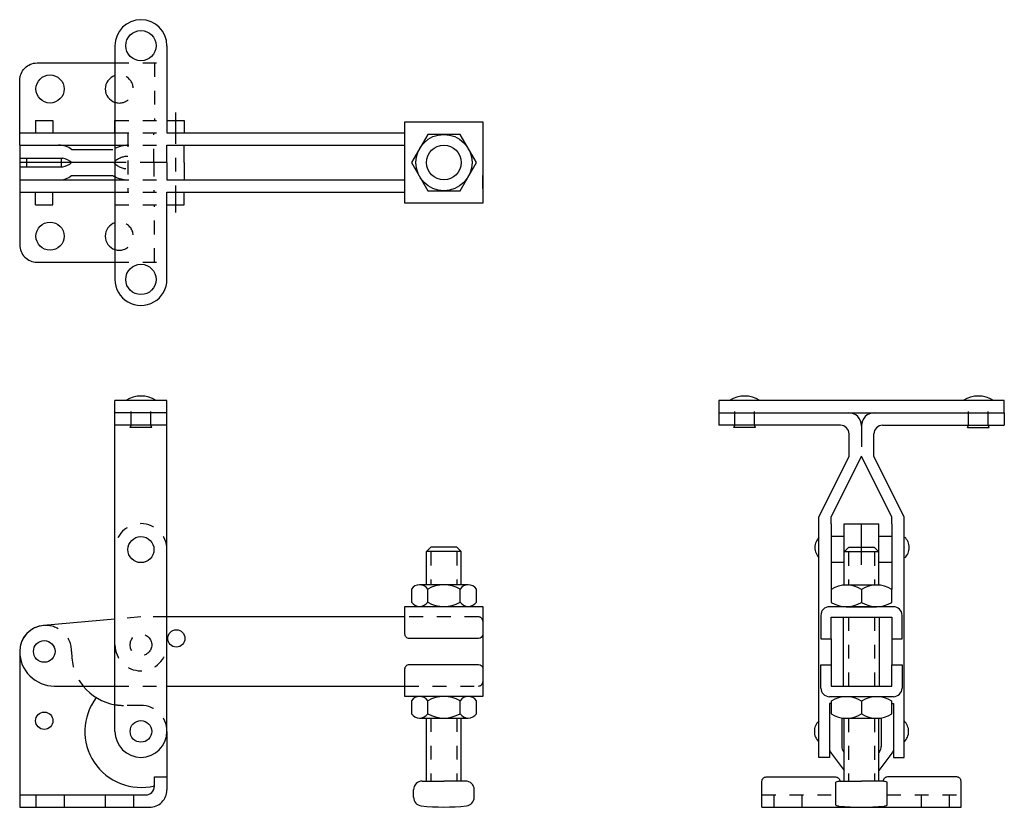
# Model space of a CAD drawing. Extents: x -0.57 to 6.54, y 0.46 to 6.14.
import ezdxf

# ---------------------------------------------------------------- set-up
doc = ezdxf.new("R2010")
doc.units = 0
doc.header["$LTSCALE"] = 0.18
doc.header["$MEASUREMENT"] = 0
doc.linetypes.add('CENTER', pattern=[2, 1.25, -0.25, 0.25, -0.25])
doc.linetypes.add('HIDDEN', pattern=[0.375, 0.25, -0.125])
doc.layers.get('0').update_dxf_attribs({"linetype": 'CONTINUOUS'})
doc.layers.add('CENTER', color=7, linetype='CENTER')
doc.layers.add('DIM', color=7, linetype='CONTINUOUS')

msp = doc.modelspace()

# ---------------------------------------------------------------- linework, layer by layer
for p, q in [((-0.4506, 5.4157), (-0.3256, 5.4157)), ((-0.3256, 5.4157), (-0.3256, 5.326)), ((0.4974, 5.4157), (0.6224, 5.4157)), ((0.6224, 5.4157), (0.6224, 5.326)), ((2.7786, 5.2988), (2.7786, 5.205)), ((0.6224, 5.1113), (0.6224, 5.2363)), ((0.6224, 5.1113), (0.6224, 4.9863)), ((2.7786, 4.9238), (2.7786, 5.0175)), ((-0.3256, 4.8069), (-0.3256, 4.8966)), ((0.6224, 4.8069), (0.6224, 4.8966)), ((-0.4506, 4.8069), (-0.3256, 4.8069)), ((0.4974, 4.8069), (0.6224, 4.8069)), ((5.5125, 2.2075), (5.5125, 2.5043)), ((2.3724, 2.3029), (2.4036, 2.3342)), ((2.6224, 2.3029), (2.3724, 2.3029)), ((2.3724, 2.0634), (2.3724, 2.3029)), ((2.5911, 2.3342), (2.4036, 2.3342)), ((2.5911, 2.3342), (2.6224, 2.3029)), ((2.6224, 2.0634), (2.6224, 2.3029)), ((5.3875, 2.3012), (5.4188, 2.3325)), ((5.6375, 2.3012), (5.3875, 2.3012)), ((5.6063, 2.3325), (5.4188, 2.3325)), ((5.6063, 2.3325), (5.6375, 2.3012)), ((5.825, 2.3325), (5.825, 2.3325)), ((5.3875, 2.0611), (5.3875, 2.1762)), ((5.6375, 2.0611), (5.6375, 2.1762)), ((2.6732, 2.0634), (2.3216, 2.0634)), ((2.263, 2.0322), (2.263, 1.9384)), ((2.3802, 1.9384), (2.3802, 2.0322)), ((2.6146, 1.9384), (2.6146, 2.0322)), ((2.7318, 1.9384), (2.7318, 2.0322)), ((5.2938, 2.0304), (5.2938, 1.9367)), ((5.6219, 2.0617), (5.4031, 2.0617)), ((5.5125, 2.0304), (5.5125, 1.9367)), ((5.7313, 1.9367), (5.7313, 2.0304)), ((2.3216, 1.9072), (2.3802, 1.9072)), ((2.3802, 1.9072), (2.4974, 1.9072)), ((2.4974, 1.9072), (2.6732, 1.9072)), ((5.7435, 1.9054), (5.2816, 1.9054)), ((5.4031, 1.9054), (5.5125, 1.9054)), ((5.5125, 1.9054), (5.6219, 1.9054)), ((5.2191, 1.8429), (5.2191, 1.6745)), ((5.2938, 1.8307), (5.7313, 1.8307)), ((5.2938, 1.6745), (5.2938, 1.8307)), ((5.3835, 1.3307), (5.3835, 1.8307)), ((5.6416, 1.3307), (5.6416, 1.8307)), ((5.7313, 1.8307), (5.7313, 1.6745)), ((5.806, 1.6745), (5.806, 1.8429)), ((5.2191, 1.6745), (5.2938, 1.6745)), ((5.2938, 1.6745), (5.2938, 1.487)), ((5.7313, 1.6745), (5.806, 1.6745)), ((5.7313, 1.6745), (5.7313, 1.487)), ((-0.1906, 1.5825), (-0.1906, 1.568)), ((5.2191, 1.487), (5.2938, 1.487)), ((5.2191, 1.3185), (5.2191, 1.487)), ((5.2938, 1.487), (5.2938, 1.3307)), ((5.7313, 1.3307), (5.7313, 1.487)), ((5.7313, 1.487), (5.806, 1.487)), ((5.806, 1.487), (5.806, 1.3185)), ((5.2938, 1.3307), (5.7313, 1.3307)), ((2.263, 1.2265), (2.263, 1.1328)), ((2.6732, 1.2578), (2.3216, 1.2578)), ((2.3802, 1.1328), (2.3802, 1.2265)), ((2.6146, 1.1328), (2.6146, 1.2265)), ((2.7318, 1.1328), (2.7318, 1.2265)), ((5.7435, 1.256), (5.2816, 1.256)), ((5.2938, 1.2248), (5.2938, 1.131)), ((5.5125, 1.2248), (5.5125, 1.131)), ((5.7313, 1.131), (5.7313, 1.2248)), ((2.3216, 1.1015), (2.3802, 1.1015)), ((2.3724, 0.6467), (2.3724, 1.1015)), ((2.3802, 1.1015), (2.4974, 1.1015)), ((2.4974, 1.1015), (2.6732, 1.1015)), ((2.6224, 0.6467), (2.6224, 1.1015)), ((5.3702, 1.1024), (5.3702, 0.8962)), ((5.3875, 0.645), (5.3875, 1.1004)), ((5.4031, 1.0998), (5.5125, 1.0998)), ((5.5125, 1.0998), (5.6219, 1.0998)), ((5.6375, 0.645), (5.6375, 1.1004)), ((5.6548, 1.1024), (5.6548, 0.8962)), ((5.3818, 0.8599), (5.3875, 0.8519)), ((5.6432, 0.8599), (5.6375, 0.8519)), ((2.3411, 0.6467), (2.4974, 0.6467)), ((2.6536, 0.6467), (2.4974, 0.6467)), ((5.3563, 0.645), (5.5125, 0.645)), ((5.6688, 0.645), (5.5125, 0.645)), ((2.2786, 0.5302), (2.2786, 0.5842)), ((2.7161, 0.5302), (2.7161, 0.5842)), ((5.3275, 0.473), (5.3275, 0.638)), ((5.6975, 0.473), (5.6975, 0.638))]:
    msp.add_line(p, q)
at = {"linetype": 'HIDDEN'}
for p, q in [((2.4036, 2.3029), (2.4036, 2.0634)), ((2.5911, 2.3029), (2.5911, 2.0634)), ((5.4188, 2.3012), (5.4188, 2.0611)), ((5.6063, 2.3012), (5.6063, 2.0611)), ((0.3094, 1.8325), (0.1224, 1.8157)), ((0.4974, 1.8325), (0.3094, 1.8325)), ((2.7469, 1.8325), (2.2161, 1.8325)), ((5.4188, 1.8307), (5.4188, 1.3307)), ((5.6063, 1.8307), (5.6063, 1.3307)), ((0.1224, 1.3325), (0.4974, 1.3325)), ((2.2161, 1.3325), (2.7469, 1.3325)), ((0.3099, 1.193), (0.1844, 1.193)), ((2.4036, 1.1015), (2.4036, 0.6467)), ((2.5911, 1.1015), (2.5911, 0.6467)), ((5.4188, 1.1004), (5.4188, 0.645)), ((5.6063, 1.1004), (5.6063, 0.645)), ((-0.5656, 0.5472), (-0.5339, 0.5472)), ((-0.4479, 0.5472), (-0.4479, 0.4575)), ((-0.2449, 0.5472), (-0.2449, 0.4575)), ((0.0521, 0.5472), (0.0521, 0.4575)), ((0.2551, 0.5472), (0.2551, 0.4575)), ((4.7938, 0.5472), (5.3275, 0.5472)), ((4.8798, 0.5472), (4.8798, 0.4575)), ((5.0828, 0.5472), (5.0828, 0.4575)), ((5.6975, 0.5472), (6.2313, 0.5472)), ((5.9423, 0.5472), (5.9423, 0.4575)), ((6.1453, 0.5472), (6.1453, 0.4575))]:
    msp.add_line(p, q, dxfattribs=at)
for points in [[(-0.5656, 5.2363), (-0.5656, 5.705, -0.414214), (-0.4406, 5.83), (0.1224, 5.83)], [(-0.5656, 4.9863), (-0.5656, 4.5175, 0.414214), (-0.4406, 4.3925), (0.1224, 4.3925)], [(2.7781, 1.7019, -0.362671), (2.7474, 1.6762), (2.2474, 1.6762, -0.414214), (2.2161, 1.7075), (2.2161, 1.9072), (2.7781, 1.9072), (2.7781, 1.8012), (2.7781, 1.3637), (2.7781, 1.2578), (2.2161, 1.2578), (2.2161, 1.4575, -0.414214), (2.2474, 1.4887), (2.7474, 1.4887, -0.362671), (2.7781, 1.463)], [(-0.3881, 1.7697, 0.398693), (-0.5656, 1.5825), (-0.5656, 0.4575)], [(-0.5656, 1.5825, 0.414214), (-0.3156, 1.3325), (0.1224, 1.3325)], [(-0.1075, 1.3325, 0.183447), (0.1224, 1.1981, 0.183447)], [(0.1224, 1.0055, 1), (0.4974, 1.0055, 1)], [(5.2805, 0.885, 0.163558), (5.2932, 0.8472), (5.3875, 0.7228)], [(5.7445, 0.885, -0.163558), (5.7318, 0.8472), (5.6375, 0.7228)], [(-0.5339, 0.5472), (0.3447, 0.5472, 0.414214), (0.4072, 0.6097), (0.4072, 0.6762), (0.4974, 0.6762)], [(4.7938, 0.4575), (4.7938, 0.645, -0.414214), (4.825, 0.6762), (5.325, 0.6762, -0.414214), (5.3563, 0.645)], [(6.2313, 0.4575), (6.2313, 0.645, 0.414214), (6.2, 0.6762), (5.7, 0.6762, 0.414214), (5.6688, 0.645)], [(0.3724, 0.4575, 0.414214), (0.4974, 0.5825, 0.414214)]]:
    msp.add_lwpolyline(points, format="xyb")
for points in [[(0.1224, 5.83), (0.4974, 5.83)], [(0.4077, 5.83), (0.4077, 5.4157)], [(0.1224, 5.326), (0.1224, 5.4157), (0.4974, 5.4157)], [(0.1224, 5.326), (0.4974, 5.326)], [(0.1224, 5.2363), (0.4974, 5.2363)], [(0.1224, 4.9863), (0.4974, 4.9863)], [(0.1224, 4.8966), (0.1224, 4.8069), (0.4974, 4.8069)], [(0.1224, 4.8966), (0.4974, 4.8966)], [(0.4077, 4.3925), (0.4077, 4.8069)], [(0.1224, 4.3925), (0.4974, 4.3925)]]:
    msp.add_lwpolyline(points, dxfattribs=at)
for points in [[(2.2161, 4.8178), (2.2161, 5.4047), (2.7786, 5.4047), (2.7786, 4.8178)], [(2.3802, 5.3143), (2.263, 5.1113), (2.3802, 4.9083), (2.6146, 4.9083), (2.7318, 5.1113), (2.6146, 5.3143)]]:
    msp.add_lwpolyline(points, close=True)
for points in [[(-0.5656, 5.326), (0.1224, 5.326)], [(0.4974, 5.326), (2.2161, 5.326)], [(-0.5656, 5.2363), (0.1224, 5.2363)], [(0.4974, 5.2363), (2.2161, 5.2363)], [(-0.5656, 4.9863), (0.1224, 4.9863)], [(0.4974, 4.9863), (2.2161, 4.9863)], [(-0.5656, 4.8966), (0.1224, 4.8966)], [(0.4974, 4.8966), (2.2161, 4.8966)], [(0.4974, 1.0055), (0.4974, 3.395)], [(5.2938, 1.2075), (5.2805, 1.2075), (5.2805, 0.885), (5.2805, 0.818), (5.2041, 0.818), (5.2041, 2.5043)], [(5.2938, 2.5043), (5.2938, 2.0304)], [(5.3875, 2.1762), (5.3875, 2.5043)], [(5.6375, 2.1762), (5.6375, 2.5043)], [(5.7313, 1.2075), (5.7445, 1.2075), (5.7445, 0.885), (5.7445, 0.818), (5.821, 0.818), (5.821, 2.5043)], [(5.7313, 2.5043), (5.7313, 2.0304)], [(0.1224, 1.0055), (0.1224, 2.3175)], [(0.1224, 1.8157), (-0.3949, 1.7692)], [(2.2161, 1.8325), (0.4974, 1.8325)], [(0.4974, 1.3325), (2.2161, 1.3325)], [(-0.5656, 0.4575), (0.3724, 0.4575)]]:
    msp.add_lwpolyline(points)
for centre, radius in [((-0.3464, 5.6425), 0.1015), ((2.4974, 5.1113), 0.203), ((2.4974, 5.1113), 0.125), ((-0.3464, 4.58), 0.1015), ((0.3099, 2.3175), 0.0938), ((0.5654, 1.6762), 0.0625), ((-0.3881, 1.5825), 0.0781), ((-0.3881, 1.0825), 0.0625), ((0.3099, 1.0055), 0.0781)]:
    msp.add_circle(centre, radius)
msp.add_circle((0.3099, 1.63), 0.0781, dxfattribs=at)
for centre, radius, start, end in [((0.1536, 5.6425), 0.1015, 252.06838, 107.93162), ((0.1536, 4.58), 0.1015, 252.06838, 107.93162), ((2.7469, 1.8012), 0.0312, 0, 90), ((-0.3781, 1.5825), 0.1875, 0, 93.05279), ((0.1844, 1.568), 0.375, 180, 218.90272), ((2.7469, 1.3637), 0.0312, 270, 0), ((0.1844, 1.568), 0.375, 260.4834, 270), ((0.3099, 1.0055), 0.1875, 0, 90)]:
    msp.add_arc(centre, radius, start, end, dxfattribs=at)
for centre, radius, start, end in [((2.3216, 1.9929), 0.0706, 33.85503, 146.14497), ((2.4974, 1.8281), 0.2354, 60.13717, 119.86283), ((2.6732, 1.9929), 0.0706, 33.85503, 146.14497), ((5.4031, 1.8547), 0.207, 58.10921, 121.89079), ((5.6219, 1.8547), 0.207, 58.10921, 121.89079), ((2.3216, 1.9777), 0.0706, 213.85503, 326.14497), ((2.4974, 2.1425), 0.2354, 240.13717, 299.86283), ((2.6732, 1.9777), 0.0706, 213.85503, 326.14497), ((5.4031, 2.1125), 0.207, 238.10921, 301.89079), ((5.6219, 2.1125), 0.207, 238.10921, 301.89079), ((5.2816, 1.8429), 0.0625, 90, 180), ((5.7435, 1.8429), 0.0625, 0, 90), ((-0.3781, 1.5825), 0.1875, 95.13202, 180), ((5.2816, 1.3185), 0.0625, 180, 270), ((5.7435, 1.3185), 0.0625, 270, 0), ((0.3099, 1.0055), 0.4047, 142.9642, 283.9113), ((2.3216, 1.1872), 0.0706, 33.85503, 146.14497), ((2.4974, 1.0224), 0.2354, 60.13717, 119.86283), ((2.6732, 1.1872), 0.0706, 33.85503, 146.14497), ((5.4031, 1.049), 0.207, 58.10921, 121.89079), ((5.6219, 1.049), 0.207, 58.10921, 121.89079), ((2.3216, 1.1721), 0.0706, 213.85503, 326.14497), ((2.4974, 1.3369), 0.2354, 240.13717, 299.86283), ((2.6732, 1.1721), 0.0706, 213.85503, 326.14497), ((5.4031, 1.3068), 0.207, 238.10921, 301.89079), ((5.6219, 1.3068), 0.207, 238.10921, 301.89079), ((5.4327, 0.8962), 0.0625, 180, 215.43314), ((5.5923, 0.8962), 0.0625, 324.56686, 0), ((2.3411, 0.5842), 0.0625, 90, 180), ((2.6536, 0.5842), 0.0625, 0, 90), ((5.3563, 0.5825), 0.0625, 90, 117.38711), ((5.6688, 0.5825), 0.0625, 62.61289, 90), ((2.3411, 0.5302), 0.0625, 180, 263.75987), ((2.6536, 0.5302), 0.0625, 276.24013, 0), ((2.4974, 1.9592), 1.5, 263.75987, 276.24013), ((5.3563, 0.5285), 0.0625, 242.61289, 263.75987), ((5.5125, 1.9575), 1.5, 263.75987, 276.24013), ((5.6688, 0.5285), 0.0625, 276.24013, 297.38711)]:
    msp.add_arc(centre, radius, start, end)
at = {"layer": 'CENTER'}
msp.add_line((0.5599, 5.4716), (0.5599, 4.751), dxfattribs=at)
at = {"layer": 'DIM'}
for p, q in [((0.1224, 5.955), (0.1224, 4.2675)), ((0.4974, 5.955), (0.4974, 5.83)), ((0.4974, 5.83), (0.4974, 5.326)), ((-0.4506, 5.4157), (-0.4506, 5.326)), ((-0.5656, 5.2363), (-0.5656, 4.9863)), ((-0.1906, 5.205), (0.107, 5.205)), ((0.4974, 5.1113), (0.4974, 5.2363)), ((-0.5656, 5.1425), (-0.2531, 5.1425)), ((-0.5131, 5.08), (-0.5131, 5.1425)), ((-0.2631, 5.08), (-0.2631, 5.1425)), ((0.1224, 5.1113), (-0.5656, 5.1113)), ((-0.5656, 5.08), (-0.2531, 5.08)), ((0.4974, 5.1113), (0.4974, 4.9863)), ((-0.1906, 5.0175), (0.107, 5.0175)), ((-0.4506, 4.8069), (-0.4506, 4.8966)), ((0.4974, 4.8341), (0.4974, 4.8966)), ((0.4974, 4.3925), (0.4974, 4.8341)), ((0.4974, 4.2675), (0.4974, 4.3925)), ((0.1224, 2.3175), (0.1224, 3.395)), ((0.4974, 3.395), (0.1224, 3.395)), ((5.5125, 3.395), (4.4813, 3.395)), ((4.4813, 3.395), (4.4813, 3.3053)), ((6.5438, 3.395), (5.5125, 3.395)), ((6.5438, 3.3053), (6.5438, 3.395)), ((0.4974, 3.3053), (0.1224, 3.3053)), ((4.4813, 3.3053), (5.6063, 3.3053)), ((4.4813, 3.3053), (4.4813, 3.2156)), ((5.6063, 3.3053), (6.5438, 3.3053)), ((6.5438, 3.3053), (6.5438, 3.2156)), ((0.4974, 3.2156), (0.1224, 3.2156)), ((0.2318, 3.1999), (0.2393, 3.2156)), ((0.388, 3.1999), (0.2318, 3.1999)), ((0.388, 3.1999), (0.3805, 3.2156)), ((5.3603, 3.2156), (4.4813, 3.2156)), ((4.5906, 3.1999), (4.5982, 3.2156)), ((4.7469, 3.1999), (4.5906, 3.1999)), ((4.7469, 3.1999), (4.7393, 3.2156)), ((5.5125, 3.2115), (5.5125, 3.0596)), ((5.6647, 3.2156), (6.5438, 3.2156)), ((6.2781, 3.1999), (6.2857, 3.2156)), ((6.2781, 3.1999), (6.4344, 3.1999)), ((6.4344, 3.1999), (6.4268, 3.2156)), ((5.4228, 2.9928), (5.4228, 3.1531)), ((5.6022, 2.9928), (5.6022, 3.1531)), ((5.2041, 2.5511), (5.4228, 2.9928)), ((5.2938, 2.5511), (5.5125, 2.9928)), ((5.7313, 2.5511), (5.5125, 2.9928)), ((5.821, 2.5511), (5.6022, 2.9928)), ((5.2041, 2.5043), (5.2041, 2.5511)), ((5.2938, 2.5043), (5.2938, 2.5511)), ((5.3875, 2.5043), (5.6375, 2.5043)), ((5.7313, 2.5043), (5.7313, 2.5511)), ((5.821, 2.5043), (5.821, 2.5511)), ((5.3875, 2.4112), (5.2936, 2.4112)), ((5.7311, 2.4112), (5.6375, 2.4112)), ((5.3875, 2.2237), (5.2936, 2.2237)), ((5.7311, 2.2237), (5.6375, 2.2237)), ((0.4974, 1.0055), (0.4974, 0.5825)), ((4.7938, 0.4575), (6.2313, 0.4575))]:
    msp.add_line(p, q, dxfattribs=at)
at = {"layer": 'DIM', "linetype": 'HIDDEN'}
for p, q in [((0.2161, 5.326), (0.2161, 4.8966)), ((0.4036, 5.1113), (0.4036, 5.326)), ((0.4036, 5.1113), (0.1224, 5.1113)), ((0.4036, 5.1113), (0.4036, 4.8966)), ((0.4974, 5.1113), (0.4036, 5.1113)), ((0.2393, 3.2156), (0.2393, 3.395)), ((0.3805, 3.2156), (0.3805, 3.395)), ((4.5982, 3.2156), (4.5982, 3.395)), ((4.7393, 3.2156), (4.7393, 3.395)), ((6.2857, 3.2156), (6.2857, 3.395)), ((6.4268, 3.2156), (6.4268, 3.395))]:
    msp.add_line(p, q, dxfattribs=at)
at = {"layer": 'DIM'}
for centre in [(0.3099, 5.955), (0.3099, 4.2675)]:
    msp.add_circle(centre, 0.1094, dxfattribs=at)
for centre, radius, start, end in [((0.3099, 5.955), 0.1875, 0, 180), ((0.1536, 5.6425), 0.1015, 107.93162, 252.06838), ((-0.2781, 5.099), 0.1374, 50.49428, 92.63424), ((-0.2828, 5.005), 0.1407, 49.06064, 77.80925), ((-0.2828, 5.2176), 0.1407, 282.19075, 310.93936), ((-0.2781, 5.1236), 0.1374, 267.36576, 309.50572), ((0.1536, 4.58), 0.1015, 107.93162, 252.06838), ((0.3099, 4.2675), 0.1875, 180, 0.00001), ((0.3099, 3.2192), 0.207, 58.10921, 121.89079), ((4.6688, 3.2192), 0.207, 58.10921, 121.89079), ((6.3563, 3.2192), 0.207, 58.10921, 121.89079), ((5.4188, 3.2115), 0.0938, 0, 90), ((5.6063, 3.2115), 0.0938, 90, 180), ((5.3603, 3.1531), 0.0625, 0, 90), ((5.6647, 3.1531), 0.0625, 90, 180), ((5.28, 2.3325), 0.1039, 133.78735, 226.21265), ((5.7531, 2.3325), 0.1039, 313.78735, 46.21265), ((5.276, 1.0055), 0.1039, 133.78735, 226.21265), ((5.7491, 1.0055), 0.1039, 313.78735, 46.21265)]:
    msp.add_arc(centre, radius, start, end, dxfattribs=at)
at = {"layer": 'DIM', "linetype": 'HIDDEN'}
for centre, radius, start, end in [((0.2206, 5.0143), 0.222, 91.16454, 120.79), ((0.2175, 5.0117), 0.1444, 90.53159, 136.40539), ((0.2175, 5.2108), 0.1444, 223.59461, 269.46841), ((0.2206, 5.2083), 0.222, 239.21, 268.83546), ((0.3099, 2.3175), 0.1875, 0, 180), ((0.3099, 1.63), 0.1875, 180, 0)]:
    msp.add_arc(centre, radius, start, end, dxfattribs=at)

doc.saveas('drawing.dxf')
